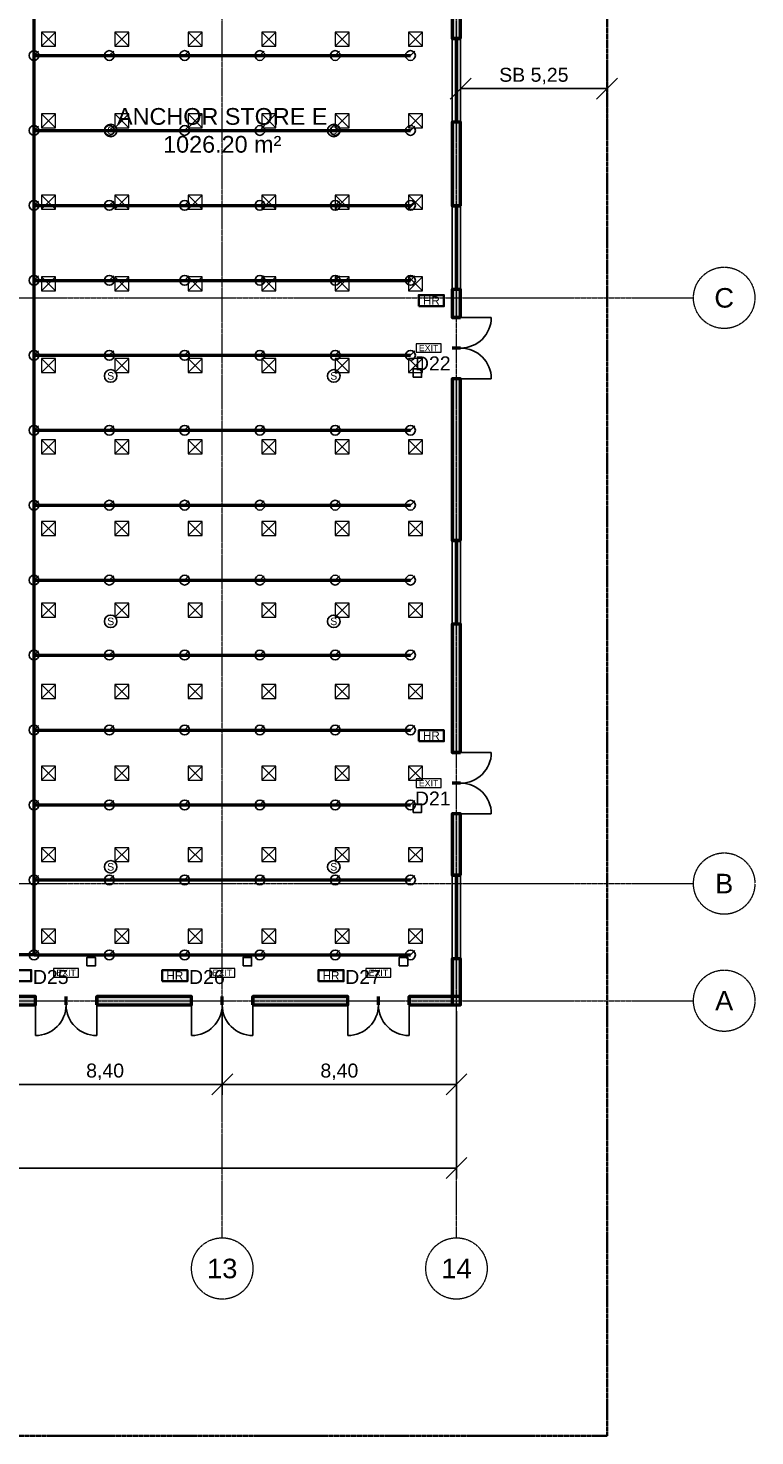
# Model space of a CAD drawing. Header units: millimetres. Extents: x -5300 to 125300, y -375 to 90375.
# Tile 7 of 10: x 99240 to 125300, y 0 to 50469. Entities that reach past the tile are written whole.
import ezdxf
from ezdxf.enums import TextEntityAlignment as Align

# ---------------------------------------------------------------- set-up
doc = ezdxf.new("R2010")
doc.units = ezdxf.units.MM
doc.linetypes.add('CENTER', pattern=[5.08, 3.175, -0.635, 0.635, -0.635])
doc.linetypes.add('PHANTOM', pattern=[6.35, 3.175, -0.635, 0.635, -0.635, 0.635, -0.635])
for name, color, linetype, lineweight in [('A-ACHSEN', 1, 'CENTER', 13), ('A-FENSTER', 5, 'Continuous', 25), ('A-LAGEPLAN-GRENZE', 1, 'PHANTOM', 35), ('A-MASS', 1, 'Continuous', 18), ('A-OEFFNUNG-NR', 2, 'Continuous', 18), ('A-RAUM-STEMPEL', 2, 'Continuous', 18), ('A-SCHRAFFUR', 8, 'Continuous', 9), ('A-TUER', 3, 'Continuous', 25), ('A-WAND-TRAG', 7, 'Continuous', 50), ('E-ANNO-TEXT', 52, 'Continuous', 18), ('E-FALM', 230, 'Continuous', 25), ('E-LITE-EMER', 40, 'Continuous', 18), ('FP-ANNO-TEXT', 14, 'Continuous', 18), ('FP-HOSE', 20, 'Continuous', 35), ('FP-SPRK-HEAD', 1, 'Continuous', 25), ('FP-SPRK-PIPE', 12, 'Continuous', 50), ('M-HVAC-SCD', 4, 'Continuous', 18)]:
    doc.layers.add(name, color=color, linetype=linetype, lineweight=lineweight)
doc.styles.add('DE-ARIAL', font='arial.ttf')
doc.dimstyles.new('DE-100-M', dxfattribs={"dimscale": 250, "dimtxt": 2, "dimasz": 1.5, "dimexe": 1.5, "dimexo": 1.5, "dimgap": 0.8, "dimtad": 1, "dimlfac": 0.001, "dimzin": 0, "dimtxsty": 'DE-ARIAL', "dimtsz": 1.5, "dimcen": 2.5, "dimclrd": 256, "dimclre": 256, "dimclrt": 256, "dimazin": 3, "dimtfac": 1, "dimtmove": 0, "dimatfit": 3})

msp = doc.modelspace()

# ---------------------------------------------------------------- hatches: boundary and pattern name
at = {"layer": 'A-SCHRAFFUR'}
for points in [[(114750, 50100), (114750, 53500), (114450, 53500), (114450, 50100)], [(114750, 44100), (114750, 47100), (114450, 47100), (114450, 44100)], [(114750, 40100), (114750, 41100), (114450, 41100), (114450, 40100)], [(114750, 32100), (114750, 37900), (114450, 37900), (114450, 32100)], [(114750, 24500), (114750, 29100), (114450, 29100), (114450, 24500)], [(114750, 20100), (114750, 22300), (114450, 22300), (114450, 20100)], [(114750, 15450), (114750, 17100), (114450, 17100), (114450, 15450)], [(94200, 15450), (99500, 15450), (99500, 15750), (94200, 15750)], [(101700, 15450), (105100, 15450), (105100, 15750), (101700, 15750)], [(107300, 15450), (110700, 15450), (110700, 15750), (107300, 15750)], [(112900, 15450), (114750, 15450), (114750, 15750), (112900, 15750)]]:
    msp.add_hatch(color=256, dxfattribs=at).paths.add_polyline_path(points)

# ---------------------------------------------------------------- linework, layer by layer
at = {"layer": 'A-ACHSEN'}
for p, q in [((106200, 7100), (106200, 86500)), ((114600, 7100), (114600, 86500)), ((-3100, 40800), (123100, 40800)), ((-3100, 19800), (123100, 19800)), ((-3100, 15600), (123100, 15600))]:
    msp.add_line(p, q, dxfattribs=at)
for centre in [(124200, 40800), (124200, 19800), (124200, 15600), (106200, 6000), (114600, 6000)]:
    msp.add_circle(centre, 1100, dxfattribs=at)
at = {"layer": 'A-FENSTER'}
for p, q in [((114450, 47100), (114450, 50100)), ((114562.5, 47100), (114562.5, 50100)), ((114637.5, 47100), (114637.5, 50100)), ((114750, 47100), (114750, 50100)), ((114450, 41100), (114450, 44100)), ((114562.5, 41100), (114562.5, 44100)), ((114637.5, 41100), (114637.5, 44100)), ((114750, 41100), (114750, 44100)), ((114450, 29100), (114450, 32100)), ((114562.5, 29100), (114562.5, 32100)), ((114637.5, 29100), (114637.5, 32100)), ((114750, 29100), (114750, 32100)), ((114450, 17100), (114450, 20100)), ((114562.5, 17100), (114562.5, 20100)), ((114637.5, 17100), (114637.5, 20100)), ((114750, 17100), (114750, 20100))]:
    msp.add_line(p, q, dxfattribs=at)
at = {"layer": 'A-LAGEPLAN-GRENZE'}
msp.add_lwpolyline([(0, 0), (120000, 0), (120000, 90000), (0, 90000)], close=True, dxfattribs=at)
at = {"layer": 'A-TUER'}
for p, q in [((114750, 40100), (115850, 40100)), ((114750, 37900), (115850, 37900)), ((114750, 24500), (115850, 24500)), ((114750, 22300), (115850, 22300)), ((99500, 15450), (99500, 14350)), ((101700, 15450), (101700, 14350)), ((105100, 15450), (105100, 14350)), ((107300, 15450), (107300, 14350)), ((110700, 15450), (110700, 14350)), ((112900, 15450), (112900, 14350))]:
    msp.add_line(p, q, dxfattribs=at)
for centre, start, end in [((114750, 40100), -90, 0), ((114750, 37900), 0, 90), ((114750, 24500), -90, 0), ((114750, 22300), 0, 90), ((99500, 15450), -90, 0), ((101700, 15450), 180, -90), ((105100, 15450), -90, 0), ((107300, 15450), 180, -90), ((110700, 15450), -90, 0), ((112900, 15450), 180, -90)]:
    msp.add_arc(centre, 1100, start, end, dxfattribs=at)
at = {"layer": 'A-WAND-TRAG'}
for p, q in [((114750, 50100), (114450, 50100)), ((114750, 47100), (114450, 47100)), ((114750, 44100), (114450, 44100)), ((114750, 41100), (114450, 41100)), ((114750, 40100), (114450, 40100)), ((114750, 39000), (114450, 39000)), ((114750, 39000), (114450, 39000)), ((114750, 37900), (114450, 37900)), ((114750, 32100), (114450, 32100)), ((114750, 29100), (114450, 29100)), ((114750, 24500), (114450, 24500)), ((114750, 23400), (114450, 23400)), ((114750, 23400), (114450, 23400)), ((114750, 22300), (114450, 22300)), ((114750, 20100), (114450, 20100)), ((114750, 17100), (114450, 17100)), ((99500, 15450), (99500, 15750)), ((100600, 15450), (100600, 15750)), ((100600, 15450), (100600, 15750)), ((101700, 15450), (101700, 15750)), ((105100, 15450), (105100, 15750)), ((106200, 15450), (106200, 15750)), ((106200, 15450), (106200, 15750)), ((107300, 15450), (107300, 15750)), ((110700, 15450), (110700, 15750)), ((111800, 15450), (111800, 15750)), ((111800, 15450), (111800, 15750)), ((112900, 15450), (112900, 15750))]:
    msp.add_line(p, q, dxfattribs=at)
for points in [[(114750, 50100), (114750, 53500), (114450, 53500), (114450, 50100)], [(114750, 44100), (114750, 47100), (114450, 47100), (114450, 44100)], [(114750, 40100), (114750, 41100), (114450, 41100), (114450, 40100)], [(114750, 32100), (114750, 37900), (114450, 37900), (114450, 32100)], [(114750, 24500), (114750, 29100), (114450, 29100), (114450, 24500)], [(114750, 20100), (114750, 22300), (114450, 22300), (114450, 20100)], [(114750, 15450), (114750, 17100), (114450, 17100), (114450, 15450)], [(94200, 15450), (99500, 15450), (99500, 15750), (94200, 15750)], [(101700, 15450), (105100, 15450), (105100, 15750), (101700, 15750)], [(107300, 15450), (110700, 15450), (110700, 15750), (107300, 15750)], [(112900, 15450), (114750, 15450), (114750, 15750), (112900, 15750)]]:
    msp.add_lwpolyline(points, close=True, dxfattribs=at)
at = {"layer": 'E-FALM'}
for points in [[(113050, 37950), (113350, 37950), (113350, 38250), (113050, 38250)], [(113050, 22350), (113350, 22350), (113350, 22650), (113050, 22650)], [(101350, 16850), (101650, 16850), (101650, 17150), (101350, 17150)], [(106950, 16850), (107250, 16850), (107250, 17150), (106950, 17150)], [(112550, 16850), (112850, 16850), (112850, 17150), (112550, 17150)]]:
    msp.add_lwpolyline(points, close=True, dxfattribs=at)
for centre in [(102200, 46800), (110200, 46800), (102200, 38000), (110200, 38000), (102200, 29200), (110200, 29200), (102200, 20400), (110200, 20400)]:
    msp.add_circle(centre, 225, dxfattribs=at)
at = {"layer": 'E-LITE-EMER'}
for points in [[(113150, 38850), (114050, 38850), (114050, 39150), (113150, 39150)], [(113150, 23250), (114050, 23250), (114050, 23550), (113150, 23550)], [(100150, 16450), (101050, 16450), (101050, 16750), (100150, 16750)], [(105750, 16450), (106650, 16450), (106650, 16750), (105750, 16750)], [(111350, 16450), (112250, 16450), (112250, 16750), (111350, 16750)]]:
    msp.add_lwpolyline(points, close=True, dxfattribs=at)
at = {"layer": 'FP-HOSE'}
for points in [[(113250, 40500), (114150, 40500), (114150, 40900), (113250, 40900)], [(113250, 24900), (114150, 24900), (114150, 25300), (113250, 25300)], [(98450, 16300), (99350, 16300), (99350, 16700), (98450, 16700)], [(104050, 16300), (104950, 16300), (104950, 16700), (104050, 16700)], [(109650, 16300), (110550, 16300), (110550, 16700), (109650, 16700)]]:
    msp.add_lwpolyline(points, close=True, dxfattribs=at)
at = {"layer": 'FP-SPRK-HEAD'}
for p, q in [((99450, 49486.957), (99607.5, 49644.457)), ((102150, 49486.957), (102307.5, 49644.457)), ((104850, 49486.957), (105007.5, 49644.457)), ((107550, 49486.957), (107707.5, 49644.457)), ((110250, 49486.957), (110407.5, 49644.457)), ((112950, 49486.957), (113107.5, 49644.457)), ((99450, 46800), (99607.5, 46957.5)), ((102150, 46800), (102307.5, 46957.5)), ((104850, 46800), (105007.5, 46957.5)), ((107550, 46800), (107707.5, 46957.5)), ((110250, 46800), (110407.5, 46957.5)), ((112950, 46800), (113107.5, 46957.5)), ((99450, 44113.043), (99607.5, 44270.543)), ((102150, 44113.043), (102307.5, 44270.543)), ((104850, 44113.043), (105007.5, 44270.543)), ((107550, 44113.043), (107707.5, 44270.543)), ((110250, 44113.043), (110407.5, 44270.543)), ((112950, 44113.043), (113107.5, 44270.543)), ((99450, 41426.087), (99607.5, 41583.587)), ((102150, 41426.087), (102307.5, 41583.587)), ((104850, 41426.087), (105007.5, 41583.587)), ((107550, 41426.087), (107707.5, 41583.587)), ((110250, 41426.087), (110407.5, 41583.587)), ((112950, 41426.087), (113107.5, 41583.587)), ((99450, 38739.13), (99607.5, 38896.63)), ((102150, 38739.13), (102307.5, 38896.63)), ((104850, 38739.13), (105007.5, 38896.63)), ((107550, 38739.13), (107707.5, 38896.63)), ((110250, 38739.13), (110407.5, 38896.63)), ((112950, 38739.13), (113107.5, 38896.63)), ((99450, 36052.174), (99607.5, 36209.674)), ((102150, 36052.174), (102307.5, 36209.674)), ((104850, 36052.174), (105007.5, 36209.674)), ((107550, 36052.174), (107707.5, 36209.674)), ((110250, 36052.174), (110407.5, 36209.674)), ((112950, 36052.174), (113107.5, 36209.674)), ((99450, 33365.217), (99607.5, 33522.717)), ((102150, 33365.217), (102307.5, 33522.717)), ((104850, 33365.217), (105007.5, 33522.717)), ((107550, 33365.217), (107707.5, 33522.717)), ((110250, 33365.217), (110407.5, 33522.717)), ((112950, 33365.217), (113107.5, 33522.717)), ((99450, 30678.261), (99607.5, 30835.761)), ((102150, 30678.261), (102307.5, 30835.761)), ((104850, 30678.261), (105007.5, 30835.761)), ((107550, 30678.261), (107707.5, 30835.761)), ((110250, 30678.261), (110407.5, 30835.761)), ((112950, 30678.261), (113107.5, 30835.761)), ((99450, 27991.304), (99607.5, 28148.804)), ((102150, 27991.304), (102307.5, 28148.804)), ((104850, 27991.304), (105007.5, 28148.804)), ((107550, 27991.304), (107707.5, 28148.804)), ((110250, 27991.304), (110407.5, 28148.804)), ((112950, 27991.304), (113107.5, 28148.804)), ((99450, 25304.348), (99607.5, 25461.848)), ((102150, 25304.348), (102307.5, 25461.848)), ((104850, 25304.348), (105007.5, 25461.848)), ((107550, 25304.348), (107707.5, 25461.848)), ((110250, 25304.348), (110407.5, 25461.848)), ((112950, 25304.348), (113107.5, 25461.848)), ((99450, 22617.391), (99607.5, 22774.891)), ((102150, 22617.391), (102307.5, 22774.891)), ((104850, 22617.391), (105007.5, 22774.891)), ((107550, 22617.391), (107707.5, 22774.891)), ((110250, 22617.391), (110407.5, 22774.891)), ((112950, 22617.391), (113107.5, 22774.891)), ((99450, 19930.435), (99607.5, 20087.935)), ((102150, 19930.435), (102307.5, 20087.935)), ((104850, 19930.435), (105007.5, 20087.935)), ((107550, 19930.435), (107707.5, 20087.935)), ((110250, 19930.435), (110407.5, 20087.935)), ((112950, 19930.435), (113107.5, 20087.935)), ((99450, 17243.478), (99607.5, 17400.978)), ((102150, 17243.478), (102307.5, 17400.978)), ((104850, 17243.478), (105007.5, 17400.978)), ((107550, 17243.478), (107707.5, 17400.978)), ((110250, 17243.478), (110407.5, 17400.978)), ((112950, 17243.478), (113107.5, 17400.978))]:
    msp.add_line(p, q, dxfattribs=at)
for centre in [(99450, 49486.957), (102150, 49486.957), (104850, 49486.957), (107550, 49486.957), (110250, 49486.957), (112950, 49486.957), (99450, 46800), (102150, 46800), (104850, 46800), (107550, 46800), (110250, 46800), (112950, 46800), (99450, 44113.043), (102150, 44113.043), (104850, 44113.043), (107550, 44113.043), (110250, 44113.043), (112950, 44113.043), (99450, 41426.087), (102150, 41426.087), (104850, 41426.087), (107550, 41426.087), (110250, 41426.087), (112950, 41426.087), (99450, 38739.13), (102150, 38739.13), (104850, 38739.13), (107550, 38739.13), (110250, 38739.13), (112950, 38739.13), (99450, 36052.174), (102150, 36052.174), (104850, 36052.174), (107550, 36052.174), (110250, 36052.174), (112950, 36052.174), (99450, 33365.217), (102150, 33365.217), (104850, 33365.217), (107550, 33365.217), (110250, 33365.217), (112950, 33365.217), (99450, 30678.261), (102150, 30678.261), (104850, 30678.261), (107550, 30678.261), (110250, 30678.261), (112950, 30678.261), (99450, 27991.304), (102150, 27991.304), (104850, 27991.304), (107550, 27991.304), (110250, 27991.304), (112950, 27991.304), (99450, 25304.348), (102150, 25304.348), (104850, 25304.348), (107550, 25304.348), (110250, 25304.348), (112950, 25304.348), (99450, 22617.391), (102150, 22617.391), (104850, 22617.391), (107550, 22617.391), (110250, 22617.391), (112950, 22617.391), (99450, 19930.435), (102150, 19930.435), (104850, 19930.435), (107550, 19930.435), (110250, 19930.435), (112950, 19930.435), (99450, 17243.478), (102150, 17243.478), (104850, 17243.478), (107550, 17243.478), (110250, 17243.478), (112950, 17243.478)]:
    msp.add_circle(centre, 175, dxfattribs=at)
at = {"layer": 'FP-SPRK-PIPE'}
for p, q in [((99450, 49486.957), (99450, 52173.913)), ((99450, 49486.957), (102150, 49486.957)), ((99450, 46800), (99450, 49486.957)), ((102150, 49486.957), (104850, 49486.957)), ((104850, 49486.957), (107550, 49486.957)), ((107550, 49486.957), (110250, 49486.957)), ((110250, 49486.957), (112950, 49486.957)), ((99450, 46800), (102150, 46800)), ((99450, 44113.043), (99450, 46800)), ((102150, 46800), (104850, 46800)), ((104850, 46800), (107550, 46800)), ((107550, 46800), (110250, 46800)), ((110250, 46800), (112950, 46800)), ((99450, 44113.043), (102150, 44113.043)), ((99450, 41426.087), (99450, 44113.043)), ((102150, 44113.043), (104850, 44113.043)), ((104850, 44113.043), (107550, 44113.043)), ((107550, 44113.043), (110250, 44113.043)), ((110250, 44113.043), (112950, 44113.043)), ((99450, 41426.087), (102150, 41426.087)), ((99450, 38739.13), (99450, 41426.087)), ((102150, 41426.087), (104850, 41426.087)), ((104850, 41426.087), (107550, 41426.087)), ((107550, 41426.087), (110250, 41426.087)), ((110250, 41426.087), (112950, 41426.087)), ((99450, 38739.13), (102150, 38739.13)), ((99450, 36052.174), (99450, 38739.13)), ((102150, 38739.13), (104850, 38739.13)), ((104850, 38739.13), (107550, 38739.13)), ((107550, 38739.13), (110250, 38739.13)), ((110250, 38739.13), (112950, 38739.13)), ((99450, 36052.174), (102150, 36052.174)), ((99450, 33365.217), (99450, 36052.174)), ((102150, 36052.174), (104850, 36052.174)), ((104850, 36052.174), (107550, 36052.174)), ((107550, 36052.174), (110250, 36052.174)), ((110250, 36052.174), (112950, 36052.174)), ((99450, 33365.217), (102150, 33365.217)), ((99450, 30678.261), (99450, 33365.217)), ((102150, 33365.217), (104850, 33365.217)), ((104850, 33365.217), (107550, 33365.217)), ((107550, 33365.217), (110250, 33365.217)), ((110250, 33365.217), (112950, 33365.217)), ((99450, 30678.261), (102150, 30678.261)), ((99450, 27991.304), (99450, 30678.261)), ((102150, 30678.261), (104850, 30678.261)), ((104850, 30678.261), (107550, 30678.261)), ((107550, 30678.261), (110250, 30678.261)), ((110250, 30678.261), (112950, 30678.261)), ((99450, 27991.304), (102150, 27991.304)), ((99450, 25304.348), (99450, 27991.304)), ((102150, 27991.304), (104850, 27991.304)), ((104850, 27991.304), (107550, 27991.304)), ((107550, 27991.304), (110250, 27991.304)), ((110250, 27991.304), (112950, 27991.304)), ((99450, 25304.348), (102150, 25304.348)), ((99450, 22617.391), (99450, 25304.348)), ((102150, 25304.348), (104850, 25304.348)), ((104850, 25304.348), (107550, 25304.348)), ((107550, 25304.348), (110250, 25304.348)), ((110250, 25304.348), (112950, 25304.348)), ((99450, 22617.391), (102150, 22617.391)), ((99450, 19930.435), (99450, 22617.391)), ((102150, 22617.391), (104850, 22617.391)), ((104850, 22617.391), (107550, 22617.391)), ((107550, 22617.391), (110250, 22617.391)), ((110250, 22617.391), (112950, 22617.391)), ((99450, 19930.435), (102150, 19930.435)), ((99450, 17243.478), (99450, 19930.435)), ((102150, 19930.435), (104850, 19930.435)), ((104850, 19930.435), (107550, 19930.435)), ((107550, 19930.435), (110250, 19930.435)), ((110250, 19930.435), (112950, 19930.435)), ((99450, 17243.478), (97800, 17243.478)), ((99450, 17243.478), (102150, 17243.478)), ((102150, 17243.478), (104850, 17243.478)), ((104850, 17243.478), (107550, 17243.478)), ((107550, 17243.478), (110250, 17243.478)), ((110250, 17243.478), (112950, 17243.478))]:
    msp.add_line(p, q, dxfattribs=at)
at = {"layer": 'M-HVAC-SCD'}
for p, q in [((99716.667, 49823.81), (100216.667, 50323.81)), ((99716.667, 50323.81), (100216.667, 49823.81)), ((102350, 49823.81), (102850, 50323.81)), ((102350, 50323.81), (102850, 49823.81)), ((104983.333, 49823.81), (105483.333, 50323.81)), ((104983.333, 50323.81), (105483.333, 49823.81)), ((107616.667, 49823.81), (108116.667, 50323.81)), ((107616.667, 50323.81), (108116.667, 49823.81)), ((110250, 49823.81), (110750, 50323.81)), ((110250, 50323.81), (110750, 49823.81)), ((112883.333, 49823.81), (113383.333, 50323.81)), ((112883.333, 50323.81), (113383.333, 49823.81)), ((99716.667, 46900), (100216.667, 47400)), ((99716.667, 47400), (100216.667, 46900)), ((102350, 46900), (102850, 47400)), ((102350, 47400), (102850, 46900)), ((104983.333, 46900), (105483.333, 47400)), ((104983.333, 47400), (105483.333, 46900)), ((107616.667, 46900), (108116.667, 47400)), ((107616.667, 47400), (108116.667, 46900)), ((110250, 46900), (110750, 47400)), ((110250, 47400), (110750, 46900)), ((112883.333, 46900), (113383.333, 47400)), ((112883.333, 47400), (113383.333, 46900)), ((99716.667, 43976.19), (100216.667, 44476.19)), ((99716.667, 44476.19), (100216.667, 43976.19)), ((102350, 43976.19), (102850, 44476.19)), ((102350, 44476.19), (102850, 43976.19)), ((104983.333, 43976.19), (105483.333, 44476.19)), ((104983.333, 44476.19), (105483.333, 43976.19)), ((107616.667, 43976.19), (108116.667, 44476.19)), ((107616.667, 44476.19), (108116.667, 43976.19)), ((110250, 43976.19), (110750, 44476.19)), ((110250, 44476.19), (110750, 43976.19)), ((112883.333, 43976.19), (113383.333, 44476.19)), ((112883.333, 44476.19), (113383.333, 43976.19)), ((99716.667, 41052.381), (100216.667, 41552.381)), ((99716.667, 41552.381), (100216.667, 41052.381)), ((102350, 41052.381), (102850, 41552.381)), ((102350, 41552.381), (102850, 41052.381)), ((104983.333, 41052.381), (105483.333, 41552.381)), ((104983.333, 41552.381), (105483.333, 41052.381)), ((107616.667, 41052.381), (108116.667, 41552.381)), ((107616.667, 41552.381), (108116.667, 41052.381)), ((110250, 41052.381), (110750, 41552.381)), ((110250, 41552.381), (110750, 41052.381)), ((112883.333, 41052.381), (113383.333, 41552.381)), ((112883.333, 41552.381), (113383.333, 41052.381)), ((99716.667, 38128.571), (100216.667, 38628.571)), ((99716.667, 38628.571), (100216.667, 38128.571)), ((102350, 38128.571), (102850, 38628.571)), ((102350, 38628.571), (102850, 38128.571)), ((104983.333, 38128.571), (105483.333, 38628.571)), ((104983.333, 38628.571), (105483.333, 38128.571)), ((107616.667, 38128.571), (108116.667, 38628.571)), ((107616.667, 38628.571), (108116.667, 38128.571)), ((110250, 38128.571), (110750, 38628.571)), ((110250, 38628.571), (110750, 38128.571)), ((112883.333, 38128.571), (113383.333, 38628.571)), ((112883.333, 38628.571), (113383.333, 38128.571)), ((99716.667, 35204.762), (100216.667, 35704.762)), ((99716.667, 35704.762), (100216.667, 35204.762)), ((102350, 35204.762), (102850, 35704.762)), ((102350, 35704.762), (102850, 35204.762)), ((104983.333, 35204.762), (105483.333, 35704.762)), ((104983.333, 35704.762), (105483.333, 35204.762)), ((107616.667, 35204.762), (108116.667, 35704.762)), ((107616.667, 35704.762), (108116.667, 35204.762)), ((110250, 35204.762), (110750, 35704.762)), ((110250, 35704.762), (110750, 35204.762)), ((112883.333, 35204.762), (113383.333, 35704.762)), ((112883.333, 35704.762), (113383.333, 35204.762)), ((99716.667, 32280.952), (100216.667, 32780.952)), ((99716.667, 32780.952), (100216.667, 32280.952)), ((102350, 32280.952), (102850, 32780.952)), ((102350, 32780.952), (102850, 32280.952)), ((104983.333, 32280.952), (105483.333, 32780.952)), ((104983.333, 32780.952), (105483.333, 32280.952)), ((107616.667, 32280.952), (108116.667, 32780.952)), ((107616.667, 32780.952), (108116.667, 32280.952)), ((110250, 32280.952), (110750, 32780.952)), ((110250, 32780.952), (110750, 32280.952)), ((112883.333, 32280.952), (113383.333, 32780.952)), ((112883.333, 32780.952), (113383.333, 32280.952)), ((99716.667, 29357.143), (100216.667, 29857.143)), ((99716.667, 29857.143), (100216.667, 29357.143)), ((102350, 29357.143), (102850, 29857.143)), ((102350, 29857.143), (102850, 29357.143)), ((104983.333, 29357.143), (105483.333, 29857.143)), ((104983.333, 29857.143), (105483.333, 29357.143)), ((107616.667, 29357.143), (108116.667, 29857.143)), ((107616.667, 29857.143), (108116.667, 29357.143)), ((110250, 29357.143), (110750, 29857.143)), ((110250, 29857.143), (110750, 29357.143)), ((112883.333, 29357.143), (113383.333, 29857.143)), ((112883.333, 29857.143), (113383.333, 29357.143)), ((99716.667, 26433.333), (100216.667, 26933.333)), ((99716.667, 26933.333), (100216.667, 26433.333)), ((102350, 26433.333), (102850, 26933.333)), ((102350, 26933.333), (102850, 26433.333)), ((104983.333, 26433.333), (105483.333, 26933.333)), ((104983.333, 26933.333), (105483.333, 26433.333)), ((107616.667, 26433.333), (108116.667, 26933.333)), ((107616.667, 26933.333), (108116.667, 26433.333)), ((110250, 26433.333), (110750, 26933.333)), ((110250, 26933.333), (110750, 26433.333)), ((112883.333, 26433.333), (113383.333, 26933.333)), ((112883.333, 26933.333), (113383.333, 26433.333)), ((99716.667, 23509.524), (100216.667, 24009.524)), ((99716.667, 24009.524), (100216.667, 23509.524)), ((102350, 23509.524), (102850, 24009.524)), ((102350, 24009.524), (102850, 23509.524)), ((104983.333, 23509.524), (105483.333, 24009.524)), ((104983.333, 24009.524), (105483.333, 23509.524)), ((107616.667, 23509.524), (108116.667, 24009.524)), ((107616.667, 24009.524), (108116.667, 23509.524)), ((110250, 23509.524), (110750, 24009.524)), ((110250, 24009.524), (110750, 23509.524)), ((112883.333, 23509.524), (113383.333, 24009.524)), ((112883.333, 24009.524), (113383.333, 23509.524)), ((99716.667, 20585.714), (100216.667, 21085.714)), ((99716.667, 21085.714), (100216.667, 20585.714)), ((102350, 20585.714), (102850, 21085.714)), ((102350, 21085.714), (102850, 20585.714)), ((104983.333, 20585.714), (105483.333, 21085.714)), ((104983.333, 21085.714), (105483.333, 20585.714)), ((107616.667, 20585.714), (108116.667, 21085.714)), ((107616.667, 21085.714), (108116.667, 20585.714)), ((110250, 20585.714), (110750, 21085.714)), ((110250, 21085.714), (110750, 20585.714)), ((112883.333, 20585.714), (113383.333, 21085.714)), ((112883.333, 21085.714), (113383.333, 20585.714)), ((99716.667, 17661.905), (100216.667, 18161.905)), ((99716.667, 18161.905), (100216.667, 17661.905)), ((102350, 17661.905), (102850, 18161.905)), ((102350, 18161.905), (102850, 17661.905)), ((104983.333, 17661.905), (105483.333, 18161.905)), ((104983.333, 18161.905), (105483.333, 17661.905)), ((107616.667, 17661.905), (108116.667, 18161.905)), ((107616.667, 18161.905), (108116.667, 17661.905)), ((110250, 17661.905), (110750, 18161.905)), ((110250, 18161.905), (110750, 17661.905)), ((112883.333, 17661.905), (113383.333, 18161.905)), ((112883.333, 18161.905), (113383.333, 17661.905))]:
    msp.add_line(p, q, dxfattribs=at)
for points in [[(99716.667, 49823.81), (100216.667, 49823.81), (100216.667, 50323.81), (99716.667, 50323.81)], [(102350, 49823.81), (102850, 49823.81), (102850, 50323.81), (102350, 50323.81)], [(104983.333, 49823.81), (105483.333, 49823.81), (105483.333, 50323.81), (104983.333, 50323.81)], [(107616.667, 49823.81), (108116.667, 49823.81), (108116.667, 50323.81), (107616.667, 50323.81)], [(110250, 49823.81), (110750, 49823.81), (110750, 50323.81), (110250, 50323.81)], [(112883.333, 49823.81), (113383.333, 49823.81), (113383.333, 50323.81), (112883.333, 50323.81)], [(99716.667, 46900), (100216.667, 46900), (100216.667, 47400), (99716.667, 47400)], [(102350, 46900), (102850, 46900), (102850, 47400), (102350, 47400)], [(104983.333, 46900), (105483.333, 46900), (105483.333, 47400), (104983.333, 47400)], [(107616.667, 46900), (108116.667, 46900), (108116.667, 47400), (107616.667, 47400)], [(110250, 46900), (110750, 46900), (110750, 47400), (110250, 47400)], [(112883.333, 46900), (113383.333, 46900), (113383.333, 47400), (112883.333, 47400)], [(99716.667, 43976.19), (100216.667, 43976.19), (100216.667, 44476.19), (99716.667, 44476.19)], [(102350, 43976.19), (102850, 43976.19), (102850, 44476.19), (102350, 44476.19)], [(104983.333, 43976.19), (105483.333, 43976.19), (105483.333, 44476.19), (104983.333, 44476.19)], [(107616.667, 43976.19), (108116.667, 43976.19), (108116.667, 44476.19), (107616.667, 44476.19)], [(110250, 43976.19), (110750, 43976.19), (110750, 44476.19), (110250, 44476.19)], [(112883.333, 43976.19), (113383.333, 43976.19), (113383.333, 44476.19), (112883.333, 44476.19)], [(99716.667, 41052.381), (100216.667, 41052.381), (100216.667, 41552.381), (99716.667, 41552.381)], [(102350, 41052.381), (102850, 41052.381), (102850, 41552.381), (102350, 41552.381)], [(104983.333, 41052.381), (105483.333, 41052.381), (105483.333, 41552.381), (104983.333, 41552.381)], [(107616.667, 41052.381), (108116.667, 41052.381), (108116.667, 41552.381), (107616.667, 41552.381)], [(110250, 41052.381), (110750, 41052.381), (110750, 41552.381), (110250, 41552.381)], [(112883.333, 41052.381), (113383.333, 41052.381), (113383.333, 41552.381), (112883.333, 41552.381)], [(99716.667, 38128.571), (100216.667, 38128.571), (100216.667, 38628.571), (99716.667, 38628.571)], [(102350, 38128.571), (102850, 38128.571), (102850, 38628.571), (102350, 38628.571)], [(104983.333, 38128.571), (105483.333, 38128.571), (105483.333, 38628.571), (104983.333, 38628.571)], [(107616.667, 38128.571), (108116.667, 38128.571), (108116.667, 38628.571), (107616.667, 38628.571)], [(110250, 38128.571), (110750, 38128.571), (110750, 38628.571), (110250, 38628.571)], [(112883.333, 38128.571), (113383.333, 38128.571), (113383.333, 38628.571), (112883.333, 38628.571)], [(99716.667, 35204.762), (100216.667, 35204.762), (100216.667, 35704.762), (99716.667, 35704.762)], [(102350, 35204.762), (102850, 35204.762), (102850, 35704.762), (102350, 35704.762)], [(104983.333, 35204.762), (105483.333, 35204.762), (105483.333, 35704.762), (104983.333, 35704.762)], [(107616.667, 35204.762), (108116.667, 35204.762), (108116.667, 35704.762), (107616.667, 35704.762)], [(110250, 35204.762), (110750, 35204.762), (110750, 35704.762), (110250, 35704.762)], [(112883.333, 35204.762), (113383.333, 35204.762), (113383.333, 35704.762), (112883.333, 35704.762)], [(99716.667, 32280.952), (100216.667, 32280.952), (100216.667, 32780.952), (99716.667, 32780.952)], [(102350, 32280.952), (102850, 32280.952), (102850, 32780.952), (102350, 32780.952)], [(104983.333, 32280.952), (105483.333, 32280.952), (105483.333, 32780.952), (104983.333, 32780.952)], [(107616.667, 32280.952), (108116.667, 32280.952), (108116.667, 32780.952), (107616.667, 32780.952)], [(110250, 32280.952), (110750, 32280.952), (110750, 32780.952), (110250, 32780.952)], [(112883.333, 32280.952), (113383.333, 32280.952), (113383.333, 32780.952), (112883.333, 32780.952)], [(99716.667, 29357.143), (100216.667, 29357.143), (100216.667, 29857.143), (99716.667, 29857.143)], [(102350, 29357.143), (102850, 29357.143), (102850, 29857.143), (102350, 29857.143)], [(104983.333, 29357.143), (105483.333, 29357.143), (105483.333, 29857.143), (104983.333, 29857.143)], [(107616.667, 29357.143), (108116.667, 29357.143), (108116.667, 29857.143), (107616.667, 29857.143)], [(110250, 29357.143), (110750, 29357.143), (110750, 29857.143), (110250, 29857.143)], [(112883.333, 29357.143), (113383.333, 29357.143), (113383.333, 29857.143), (112883.333, 29857.143)], [(99716.667, 26433.333), (100216.667, 26433.333), (100216.667, 26933.333), (99716.667, 26933.333)], [(102350, 26433.333), (102850, 26433.333), (102850, 26933.333), (102350, 26933.333)], [(104983.333, 26433.333), (105483.333, 26433.333), (105483.333, 26933.333), (104983.333, 26933.333)], [(107616.667, 26433.333), (108116.667, 26433.333), (108116.667, 26933.333), (107616.667, 26933.333)], [(110250, 26433.333), (110750, 26433.333), (110750, 26933.333), (110250, 26933.333)], [(112883.333, 26433.333), (113383.333, 26433.333), (113383.333, 26933.333), (112883.333, 26933.333)], [(99716.667, 23509.524), (100216.667, 23509.524), (100216.667, 24009.524), (99716.667, 24009.524)], [(102350, 23509.524), (102850, 23509.524), (102850, 24009.524), (102350, 24009.524)], [(104983.333, 23509.524), (105483.333, 23509.524), (105483.333, 24009.524), (104983.333, 24009.524)], [(107616.667, 23509.524), (108116.667, 23509.524), (108116.667, 24009.524), (107616.667, 24009.524)], [(110250, 23509.524), (110750, 23509.524), (110750, 24009.524), (110250, 24009.524)], [(112883.333, 23509.524), (113383.333, 23509.524), (113383.333, 24009.524), (112883.333, 24009.524)], [(99716.667, 20585.714), (100216.667, 20585.714), (100216.667, 21085.714), (99716.667, 21085.714)], [(102350, 20585.714), (102850, 20585.714), (102850, 21085.714), (102350, 21085.714)], [(104983.333, 20585.714), (105483.333, 20585.714), (105483.333, 21085.714), (104983.333, 21085.714)], [(107616.667, 20585.714), (108116.667, 20585.714), (108116.667, 21085.714), (107616.667, 21085.714)], [(110250, 20585.714), (110750, 20585.714), (110750, 21085.714), (110250, 21085.714)], [(112883.333, 20585.714), (113383.333, 20585.714), (113383.333, 21085.714), (112883.333, 21085.714)], [(99716.667, 17661.905), (100216.667, 17661.905), (100216.667, 18161.905), (99716.667, 18161.905)], [(102350, 17661.905), (102850, 17661.905), (102850, 18161.905), (102350, 18161.905)], [(104983.333, 17661.905), (105483.333, 17661.905), (105483.333, 18161.905), (104983.333, 18161.905)], [(107616.667, 17661.905), (108116.667, 17661.905), (108116.667, 18161.905), (107616.667, 18161.905)], [(110250, 17661.905), (110750, 17661.905), (110750, 18161.905), (110250, 18161.905)], [(112883.333, 17661.905), (113383.333, 17661.905), (113383.333, 18161.905), (112883.333, 18161.905)]]:
    msp.add_lwpolyline(points, close=True, dxfattribs=at)

# ---------------------------------------------------------------- texts
at = {"layer": 'A-ACHSEN', "style": 'DE-ARIAL'}
for s, p in [('C', (124200, 40800)), ('B', (124200, 19800)), ('A', (124200, 15600)), ('13', (106200, 6000)), ('14', (114600, 6000))]:
    msp.add_text(s, height=700, dxfattribs=at).set_placement(p, align=Align.MIDDLE_CENTER)
at = {"layer": 'A-OEFFNUNG-NR', "style": 'DE-ARIAL'}
for s, p in [('D22', (113750, 38450)), ('D21', (113750, 22850)), ('D25', (100050, 16450)), ('D26', (105650, 16450)), ('D27', (111250, 16450))]:
    msp.add_text(s, height=500, dxfattribs=at).set_placement(p, align=Align.MIDDLE_CENTER)
at = {"layer": 'A-RAUM-STEMPEL', "insert": (106200, 46800), "char_height": 600, "attachment_point": 5, "style": 'DE-ARIAL'}
msp.add_mtext('ANCHOR STORE E\\P1026.20 m²', dxfattribs=at)
at = {"layer": 'E-ANNO-TEXT', "style": 'DE-ARIAL'}
for p in [(113600, 39000), (113600, 23400), (100600, 16600), (106200, 16600), (111800, 16600)]:
    msp.add_text('EXIT', height=225, dxfattribs=at).set_placement(p, align=Align.MIDDLE_CENTER)
at = {"layer": 'E-FALM', "style": 'DE-ARIAL'}
for p in [(102200, 46800), (110200, 46800), (102200, 38000), (110200, 38000), (102200, 29200), (110200, 29200), (102200, 20400), (110200, 20400)]:
    msp.add_text('S', height=270, dxfattribs=at).set_placement(p, align=Align.MIDDLE_CENTER)
at = {"layer": 'FP-ANNO-TEXT', "style": 'DE-ARIAL'}
for p in [(113700, 40700), (113700, 25100), (104500, 16500), (110100, 16500)]:
    msp.add_text('HR', height=300, dxfattribs=at).set_placement(p, align=Align.MIDDLE_CENTER)

# ---------------------------------------------------------------- dimensions: what is measured, and where the dimension line sits
at = {"layer": 'A-MASS'}
msp.add_linear_dim(base=(114750, 48300), p1=(114750, 46800), p2=(120000, 46800), text='SB <>', dimstyle='DE-100-M', dxfattribs=at).render()
for base, p1, p2 in [((5400, 9600), (5400, 15600), (114600, 15600)), ((97800, 12600), (97800, 15600), (106200, 15600)), ((106200, 12600), (106200, 15600), (114600, 15600))]:
    msp.add_linear_dim(base=base, p1=p1, p2=p2, dimstyle='DE-100-M', dxfattribs=at).render()

doc.saveas('drawing.dxf')
